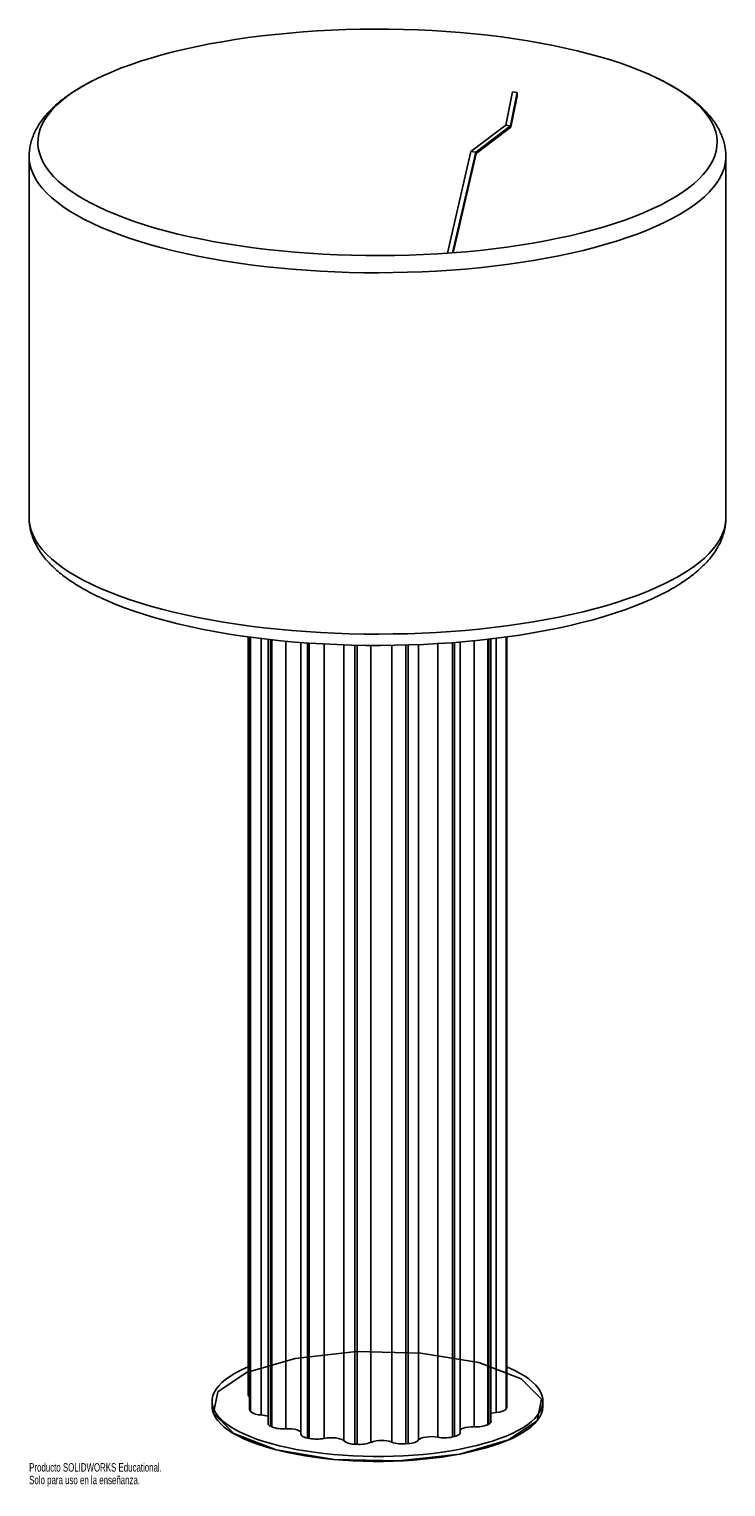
# Paper-space layout '_Dimétrica' of a CAD drawing. Header units: inches. Extents: x -36.9 to -21.1, y -13.5 to 19.4.
import ezdxf

# ---------------------------------------------------------------- set-up
doc = ezdxf.new("R2010")
doc.units = ezdxf.units.IN
doc.header["$MEASUREMENT"] = 0
doc.styles.add('SLDTEXTSTYLE0', font='TXT', dxfattribs={"width": 0.7})

psp = doc.layouts.new('_Dimétrica')

# ---------------------------------------------------------------- linework, layer by layer
at = {"color": 7, "linetype": 'Continuous', "lineweight": 25}
for p, q in [((-26.124, 17.255), (-25.973, 18.008)), ((-26.016, 17.239), (-25.865, 17.992)), ((-25.865, 17.915), (-26.007, 17.209)), ((-25.865, 17.992), (-25.973, 18.008)), ((-25.865, 17.992), (-25.865, 17.915)), ((-26.91, 16.662), (-26.124, 17.255)), ((-26.802, 16.646), (-26.016, 17.239)), ((-26.007, 17.209), (-26.794, 16.616)), ((-26.124, 17.255), (-26.016, 17.239)), ((-36.896, 16.546), (-36.896, 8.38)), ((-27.441, 14.363), (-26.91, 16.662)), ((-27.328, 14.371), (-26.802, 16.646)), ((-26.794, 16.616), (-27.312, 14.373)), ((-26.91, 16.662), (-26.802, 16.646)), ((-21.148, 8.38), (-21.148, 16.546)), ((-31.943, 5.692), (-31.943, -11.445)), ((-31.912, 5.687), (-31.912, -11.773)), ((-31.904, 5.686), (-31.904, -11.796)), ((-31.892, -11.813), (-31.892, 5.685)), ((-31.652, 5.654), (-31.652, -11.891)), ((-31.497, 5.636), (-31.497, -12.087)), ((-31.439, 5.629), (-31.439, -12.147)), ((-31.409, -12.161), (-31.409, 5.626)), ((-26.834, -12.158), (-26.834, 5.605)), ((-26.53, 5.638), (-26.53, -12.11)), ((-26.503, -12.096), (-26.503, 5.641)), ((-26.457, -12.041), (-26.457, 5.646)), ((-26.339, -11.835), (-26.339, 5.661)), ((-26.114, 5.69), (-26.114, -11.752)), ((-26.105, -11.735), (-26.105, 5.691)), ((-26.101, -11.719), (-26.101, 5.692)), ((-31.097, 5.595), (-31.097, -12.203)), ((-30.753, 5.565), (-30.753, -12.324)), ((-30.607, 5.554), (-30.607, -12.413)), ((-30.563, -12.422), (-30.563, 5.551)), ((-30.227, 5.531), (-30.227, -12.42)), ((-29.781, -12.476), (-29.781, 5.512)), ((-29.533, 5.505), (-29.533, -12.552)), ((-29.481, -12.554), (-29.481, 5.504)), ((-29.173, 5.5), (-29.173, -12.51)), ((-28.697, -12.505), (-28.697, 5.502)), ((-28.381, 5.508), (-28.381, -12.543)), ((-28.33, -12.539), (-28.33, 5.51)), ((-28.096, 5.518), (-28.096, -12.459)), ((-27.662, -12.394), (-27.662, 5.54)), ((-27.327, 5.562), (-27.327, -12.388)), ((-27.284, -12.378), (-27.284, 5.566)), ((-27.155, -12.293), (-27.155, 5.576)), ((-32.762, -11.582), (-32.762, -11.694)), ((-25.282, -11.694), (-25.282, -11.582)), ((-30.607, -12.413), (-30.563, -12.422)), ((-27.327, -12.388), (-27.284, -12.378)), ((-29.533, -12.552), (-29.481, -12.554)), ((-28.381, -12.543), (-28.33, -12.539))]:
    psp.add_line(p, q, dxfattribs=at)
at = {"color": 7, "linetype": 'Continuous', "lineweight": 25, "flags": 128}
for points in [[(-25.919, 19.208), (-26.22, 19.25), (-26.526, 19.287), (-26.836, 19.32), (-27.15, 19.349), (-27.468, 19.373), (-27.788, 19.393), (-28.111, 19.408), (-28.435, 19.419), (-28.761, 19.425), (-29.087, 19.426), (-29.412, 19.423), (-29.737, 19.415), (-30.061, 19.403), (-30.383, 19.386), (-30.703, 19.364), (-31.019, 19.338), (-31.332, 19.308), (-31.64, 19.273), (-31.944, 19.234), (-32.243, 19.19), (-32.536, 19.143), (-32.822, 19.091), (-33.102, 19.035), (-33.374, 18.975), (-33.639, 18.912), (-33.895, 18.845), (-34.142, 18.774), (-34.381, 18.7), (-34.609, 18.622), (-34.828, 18.542), (-35.035, 18.458), (-35.233, 18.372), (-35.419, 18.282), (-35.593, 18.191), (-35.756, 18.096), (-35.906, 18), (-36.044, 17.902), (-36.169, 17.801), (-36.282, 17.699), (-36.381, 17.596), (-36.467, 17.491), (-36.54, 17.385), (-36.599, 17.278), (-36.645, 17.171), (-36.677, 17.063), (-36.695, 16.954), (-36.699, 16.846), (-36.689, 16.737), (-36.666, 16.629), (-36.628, 16.521), (-36.577, 16.414), (-36.513, 16.307), (-36.435, 16.202), (-36.343, 16.097), (-36.239, 15.994), (-36.121, 15.893), (-35.991, 15.794), (-35.848, 15.696), (-35.692, 15.6), (-35.525, 15.507), (-35.346, 15.416), (-35.156, 15.328), (-34.954, 15.243), (-34.742, 15.16), (-34.519, 15.081), (-34.287, 15.005), (-34.045, 14.932), (-33.794, 14.863), (-33.535, 14.797), (-33.267, 14.735), (-32.992, 14.677), (-32.709, 14.623), (-32.42, 14.573), (-32.125, 14.527), (-31.824, 14.485), (-31.518, 14.447), (-31.208, 14.414), (-30.894, 14.385), (-30.576, 14.361), (-30.255, 14.342), (-29.933, 14.326), (-29.608, 14.316), (-29.283, 14.31), (-28.957, 14.308), (-28.631, 14.312), (-28.306, 14.319), (-27.983, 14.332), (-27.661, 14.349), (-27.341, 14.37), (-27.025, 14.396), (-26.712, 14.427), (-26.403, 14.462), (-26.099, 14.501), (-25.801, 14.544), (-25.508, 14.592), (-25.221, 14.644), (-24.942, 14.7), (-24.669, 14.759), (-24.405, 14.823), (-24.149, 14.89), (-23.901, 14.961), (-23.663, 15.035), (-23.435, 15.112), (-23.216, 15.193), (-23.008, 15.277), (-22.811, 15.363), (-22.625, 15.452), (-22.451, 15.544), (-22.288, 15.638), (-22.138, 15.735), (-22, 15.833), (-21.874, 15.933), (-21.762, 16.035), (-21.663, 16.139), (-21.576, 16.243), (-21.504, 16.349), (-21.444, 16.456), (-21.399, 16.564), (-21.367, 16.672), (-21.349, 16.78), (-21.345, 16.889), (-21.355, 16.997), (-21.378, 17.106), (-21.415, 17.214), (-21.466, 17.321), (-21.531, 17.428), (-21.609, 17.533), (-21.7, 17.637), (-21.805, 17.74), (-21.923, 17.841), (-22.053, 17.941), (-22.196, 18.039), (-22.351, 18.134), (-22.519, 18.227), (-22.698, 18.318), (-22.888, 18.406), (-23.09, 18.492), (-23.302, 18.574), (-23.524, 18.654), (-23.757, 18.73), (-23.999, 18.803), (-24.25, 18.872), (-24.509, 18.938), (-24.777, 19), (-25.052, 19.058), (-25.334, 19.112), (-25.624, 19.162), (-25.919, 19.208)], [(-32.205, 14.145), (-32.503, 14.192), (-32.796, 14.242), (-33.082, 14.297), (-33.361, 14.356), (-33.632, 14.418), (-33.896, 14.484), (-34.15, 14.554), (-34.396, 14.628), (-34.632, 14.704), (-34.859, 14.784), (-35.075, 14.867), (-35.281, 14.953), (-35.475, 15.042), (-35.658, 15.133), (-35.83, 15.227), (-35.99, 15.323), (-36.137, 15.422), (-36.272, 15.522), (-36.394, 15.624), (-36.504, 15.728), (-36.6, 15.833), (-36.683, 15.939), (-36.752, 16.047), (-36.808, 16.155), (-36.85, 16.264), (-36.879, 16.374), (-36.894, 16.484), (-36.896, 16.546)], [(-21.148, 16.546), (-21.149, 16.498), (-21.162, 16.388), (-21.189, 16.279), (-21.229, 16.17), (-21.283, 16.061), (-21.351, 15.954), (-21.432, 15.847), (-21.527, 15.742), (-21.634, 15.638), (-21.755, 15.535), (-21.888, 15.435), (-22.034, 15.336), (-22.192, 15.24), (-22.362, 15.146), (-22.544, 15.054), (-22.737, 14.965), (-22.941, 14.878), (-23.156, 14.795), (-23.381, 14.715), (-23.616, 14.638), (-23.86, 14.564), (-24.114, 14.493), (-24.376, 14.427), (-24.646, 14.364), (-24.924, 14.305), (-25.209, 14.249), (-25.501, 14.198), (-25.799, 14.151), (-26.103, 14.108), (-26.412, 14.07), (-26.725, 14.035), (-27.042, 14.005), (-27.363, 13.98), (-27.687, 13.959), (-28.013, 13.943), (-28.341, 13.931), (-28.67, 13.924), (-29, 13.921), (-29.33, 13.923), (-29.659, 13.93), (-29.987, 13.941), (-30.313, 13.957), (-30.638, 13.977), (-30.959, 14.002), (-31.277, 14.031), (-31.591, 14.065), (-31.9, 14.103), (-32.205, 14.145)], [(-36.896, 8.38), (-36.894, 8.318), (-36.879, 8.208), (-36.85, 8.098), (-36.808, 7.989), (-36.752, 7.881), (-36.683, 7.773), (-36.6, 7.667), (-36.504, 7.562), (-36.394, 7.458), (-36.272, 7.356), (-36.137, 7.256), (-35.99, 7.157), (-35.83, 7.061), (-35.658, 6.967), (-35.475, 6.876), (-35.281, 6.787), (-35.075, 6.701), (-34.859, 6.618), (-34.632, 6.538), (-34.396, 6.461), (-34.15, 6.388), (-33.896, 6.318), (-33.632, 6.252), (-33.361, 6.19), (-33.082, 6.131), (-32.796, 6.076), (-32.503, 6.026), (-32.205, 5.979)], [(-32.205, 5.979), (-31.9, 5.937), (-31.591, 5.899), (-31.277, 5.865), (-30.959, 5.836), (-30.638, 5.811), (-30.313, 5.791), (-29.987, 5.775), (-29.659, 5.764), (-29.33, 5.757), (-29, 5.755), (-28.67, 5.758), (-28.341, 5.765), (-28.013, 5.777), (-27.687, 5.793), (-27.363, 5.814), (-27.042, 5.839), (-26.725, 5.869), (-26.412, 5.904), (-26.103, 5.942), (-25.799, 5.985), (-25.501, 6.032), (-25.209, 6.083), (-24.924, 6.139), (-24.646, 6.198), (-24.376, 6.261), (-24.114, 6.327), (-23.86, 6.398), (-23.616, 6.471), (-23.381, 6.549), (-23.156, 6.629), (-22.941, 6.712), (-22.737, 6.799), (-22.544, 6.888), (-22.362, 6.98), (-22.192, 7.074), (-22.034, 7.17), (-21.888, 7.269), (-21.755, 7.369), (-21.634, 7.472), (-21.527, 7.576), (-21.432, 7.681), (-21.351, 7.788), (-21.283, 7.895), (-21.229, 8.004), (-21.189, 8.113), (-21.162, 8.222), (-21.149, 8.332), (-21.148, 8.38)], [(-22.721, 6.596), (-22.811, 6.554), (-23.008, 6.468), (-23.216, 6.384), (-23.435, 6.303), (-23.663, 6.226), (-23.901, 6.152), (-24.149, 6.081), (-24.405, 6.014), (-24.669, 5.95), (-24.942, 5.891), (-25.221, 5.835), (-25.508, 5.783), (-25.801, 5.735), (-26.099, 5.692), (-26.403, 5.653), (-26.712, 5.618), (-27.025, 5.587), (-27.341, 5.561), (-27.661, 5.54), (-27.983, 5.523), (-28.306, 5.51), (-28.631, 5.503), (-28.957, 5.499), (-29.283, 5.501), (-29.608, 5.507), (-29.933, 5.517), (-30.255, 5.533), (-30.576, 5.552), (-30.894, 5.576), (-31.208, 5.605), (-31.518, 5.638), (-31.824, 5.676), (-32.125, 5.718)], [(-32.125, 5.718), (-32.42, 5.764), (-32.709, 5.814), (-32.992, 5.868), (-33.267, 5.926), (-33.535, 5.988), (-33.794, 6.054), (-34.045, 6.123), (-34.287, 6.196), (-34.519, 6.272), (-34.742, 6.351), (-34.954, 6.434), (-35.156, 6.519), (-35.279, 6.575)], [(-26.101, -10.803), (-26.068, -10.817), (-25.934, -10.879), (-25.811, -10.943), (-25.7, -11.009), (-25.601, -11.078), (-25.515, -11.148), (-25.443, -11.22), (-25.383, -11.294), (-25.337, -11.368), (-25.305, -11.444), (-25.286, -11.519), (-25.282, -11.595), (-25.291, -11.671), (-25.315, -11.747), (-25.352, -11.822), (-25.402, -11.896), (-25.466, -11.969), (-25.544, -12.041), (-25.634, -12.111), (-25.737, -12.178), (-25.852, -12.244), (-25.979, -12.307), (-26.117, -12.368), (-26.267, -12.425), (-26.426, -12.48), (-26.595, -12.531), (-26.773, -12.578), (-26.959, -12.622), (-27.153, -12.662), (-27.354, -12.698), (-27.561, -12.73), (-27.774, -12.758), (-27.991, -12.781), (-28.212, -12.799), (-28.437, -12.814), (-28.663, -12.823), (-28.89, -12.828), (-29.119, -12.829), (-29.346, -12.824), (-29.573, -12.815), (-29.797, -12.802), (-30.019, -12.784), (-30.237, -12.761), (-30.45, -12.734), (-30.658, -12.703), (-30.86, -12.668), (-31.056, -12.629), (-31.243, -12.585), (-31.422, -12.538), (-31.593, -12.488), (-31.754, -12.434), (-31.904, -12.377), (-32.044, -12.317), (-32.173, -12.254), (-32.29, -12.189), (-32.395, -12.121), (-32.487, -12.051), (-32.566, -11.98), (-32.633, -11.907), (-32.685, -11.833), (-32.724, -11.759), (-32.75, -11.683), (-32.761, -11.607), (-32.759, -11.531), (-32.743, -11.455), (-32.712, -11.38), (-32.669, -11.305), (-32.611, -11.232), (-32.54, -11.159), (-32.456, -11.089), (-32.36, -11.02), (-32.251, -10.953), (-32.129, -10.888), (-31.997, -10.827), (-31.943, -10.803)], [(-25.282, -11.694), (-25.282, -11.707), (-25.291, -11.783), (-25.315, -11.858), (-25.352, -11.933), (-25.402, -12.008), (-25.466, -12.081), (-25.544, -12.152), (-25.634, -12.222), (-25.737, -12.29), (-25.852, -12.355), (-25.979, -12.419), (-26.117, -12.479), (-26.267, -12.537), (-26.426, -12.591), (-26.595, -12.642), (-26.773, -12.69), (-26.959, -12.734), (-27.153, -12.774), (-27.354, -12.81), (-27.561, -12.841), (-27.774, -12.869), (-27.991, -12.892), (-28.212, -12.911), (-28.437, -12.925), (-28.663, -12.935), (-28.89, -12.94), (-29.119, -12.94), (-29.346, -12.936), (-29.573, -12.927), (-29.797, -12.913), (-30.019, -12.895), (-30.237, -12.873), (-30.45, -12.846), (-30.658, -12.815), (-30.86, -12.779), (-31.056, -12.74), (-31.243, -12.697), (-31.422, -12.65), (-31.593, -12.599), (-31.754, -12.545), (-31.904, -12.488), (-32.044, -12.428), (-32.173, -12.365), (-32.29, -12.3), (-32.395, -12.232), (-32.487, -12.163), (-32.566, -12.092), (-32.633, -12.019), (-32.685, -11.945), (-32.724, -11.87), (-32.75, -11.794), (-32.761, -11.718), (-32.762, -11.694)], [(-31.904, -11.796), (-31.911, -11.781), (-31.912, -11.773)], [(-26.339, -11.835), (-26.403, -11.844), (-26.457, -11.857)], [(-26.114, -11.752), (-26.124, -11.767), (-26.141, -11.78), (-26.163, -11.793), (-26.19, -11.805), (-26.222, -11.815), (-26.258, -11.824), (-26.298, -11.83), (-26.339, -11.835)], [(-26.101, -11.719), (-26.101, -11.721), (-26.105, -11.735)], [(-31.439, -12.147), (-31.462, -12.135), (-31.479, -12.121), (-31.491, -12.107), (-31.496, -12.092), (-31.497, -12.087)], [(-26.834, -12.158), (-26.903, -12.158), (-26.97, -12.164), (-27.032, -12.174), (-27.085, -12.189), (-27.126, -12.207), (-27.153, -12.228), (-27.155, -12.23)], [(-30.753, -12.283), (-30.766, -12.266), (-30.797, -12.246), (-30.841, -12.228), (-30.897, -12.214), (-30.96, -12.205), (-31.028, -12.201), (-31.097, -12.203)], [(-30.607, -12.413), (-30.642, -12.404), (-30.674, -12.394), (-30.701, -12.382), (-30.722, -12.369), (-30.738, -12.355), (-30.748, -12.341), (-30.752, -12.326), (-30.753, -12.324)], [(-29.781, -12.476), (-29.808, -12.455), (-29.848, -12.436), (-29.9, -12.421), (-29.961, -12.411), (-30.028, -12.405), (-30.097, -12.405), (-30.165, -12.41), (-30.227, -12.42)], [(-28.096, -12.459), (-28.108, -12.473), (-28.126, -12.486), (-28.15, -12.499), (-28.178, -12.51), (-28.211, -12.52), (-28.248, -12.528), (-28.288, -12.535), (-28.33, -12.539)], [(-27.662, -12.394), (-27.726, -12.385), (-27.794, -12.381), (-27.863, -12.383), (-27.928, -12.39), (-27.988, -12.401), (-28.037, -12.418), (-28.074, -12.437), (-28.096, -12.459)], [(-27.155, -12.293), (-27.156, -12.303), (-27.164, -12.318), (-27.177, -12.332), (-27.196, -12.345), (-27.221, -12.358), (-27.25, -12.369), (-27.284, -12.378)]]:
    psp.add_lwpolyline(points, dxfattribs=at)
at = {"color": 7, "linetype": 'Continuous', "flags": 128}
psp.add_lwpolyline([(-26.063, -12.456), (-27.163, -12.775), (-28.547, -12.93), (-30.003, -12.897), (-31.309, -12.68), (-32.268, -12.313), (-32.732, -11.852), (-32.631, -11.367), (-31.981, -10.931), (-30.88, -10.612), (-29.497, -10.457), (-28.041, -10.491), (-26.734, -10.707), (-25.776, -11.074), (-25.312, -11.535), (-25.413, -12.021), (-26.063, -12.456)], dxfattribs=at)
at = {"color": 7, "linetype": 'Continuous', "lineweight": 25}
for centre, radius, start, end in [((-31.88, -11.436), 0.0627, 188.3474, 240.1142), ((-31.448, -11.492), 0.548, 213.7294, 215.8767), ((-31.666, -11.526), 0.365, 231.7695, 272.2805), ((-26.503, -11.547), 0.44, 332.2105, 334.6964), ((-31.682, -12.474), 0.584, 71.5091, 87.0486), ((-30.436, -10.035), 2.338, 244.5811, 245.3973), ((-31.162, -11.494), 0.712, 249.6627, 275.206), ((-26.783, -11.498), 0.662, 265.5323, 292.3886), ((-27.419, -10.415), 1.914, 297.6529, 298.5856), ((-26.527, -12.028), 0.0717, 289.8246, 349.7996), ((-30.398, -11.568), 0.869, 259.1176, 281.399), ((-29.549, -12.155), 0.397, 234.061, 272.3216), ((-29.423, -11.866), 0.691, 265.1219, 291.1973), ((-28.928, -13.163), 0.698, 70.6582, 110.539), ((-28.453, -11.808), 0.738, 250.7414, 275.6579), ((-27.508, -11.541), 0.867, 259.7752, 282.1031)]:
    psp.add_arc(centre, radius, start, end, dxfattribs=at)
for points, knots in [([(-35.309, 18.335), (-35.337, 18.322), (-35.428, 18.279), (-35.574, 18.203), (-35.747, 18.106), (-35.908, 18.005), (-36.06, 17.9), (-36.201, 17.792), (-36.33, 17.679), (-36.447, 17.564), (-36.552, 17.444), (-36.642, 17.323), (-36.72, 17.199), (-36.783, 17.073), (-36.832, 16.948), (-36.867, 16.822), (-36.888, 16.696), (-36.897, 16.604), (-36.895, 16.555), (-36.895, 16.547)], [0, 0, 0, 0, 0.028389, 0.095186, 0.162215, 0.229467, 0.296903, 0.364442, 0.431873, 0.498935, 0.565283, 0.63052, 0.694287, 0.756345, 0.816645, 0.875328, 0.932685, 0.9891, 1, 1, 1, 1]), ([(-21.149, 16.546), (-21.149, 16.557), (-21.147, 16.61), (-21.157, 16.703), (-21.178, 16.825), (-21.212, 16.946), (-21.258, 17.066), (-21.316, 17.184), (-21.387, 17.301), (-21.471, 17.417), (-21.567, 17.531), (-21.677, 17.644), (-21.799, 17.755), (-21.934, 17.863), (-22.081, 17.969), (-22.239, 18.071), (-22.407, 18.169), (-22.576, 18.259), (-22.692, 18.315), (-22.745, 18.34)], [0, 0, 0, 0, 0.015164, 0.07075, 0.126373, 0.182437, 0.23935, 0.297462, 0.357042, 0.418237, 0.481045, 0.545306, 0.610738, 0.676995, 0.743742, 0.810705, 0.877656, 0.944475, 1, 1, 1, 1]), ([(-36.895, 8.38), (-36.895, 8.347), (-36.894, 8.273), (-36.878, 8.158), (-36.85, 8.037), (-36.809, 7.917), (-36.757, 7.798), (-36.692, 7.68), (-36.614, 7.564), (-36.524, 7.448), (-36.421, 7.335), (-36.304, 7.223), (-36.175, 7.113), (-36.034, 7.007), (-35.882, 6.903), (-35.718, 6.803), (-35.543, 6.706), (-35.399, 6.631), (-35.309, 6.59), (-35.284, 6.579)], [0, 0, 0, 0, 0.04436, 0.099644, 0.155163, 0.211339, 0.268551, 0.32711, 0.387223, 0.448961, 0.512238, 0.576827, 0.642402, 0.708619, 0.77517, 0.841813, 0.908366, 0.974753, 1, 1, 1, 1]), ([(-22.713, 6.6), (-22.664, 6.625), (-22.551, 6.679), (-22.387, 6.768), (-22.219, 6.867), (-22.062, 6.97), (-21.916, 7.076), (-21.78, 7.187), (-21.657, 7.301), (-21.545, 7.418), (-21.447, 7.539), (-21.363, 7.662), (-21.293, 7.786), (-21.236, 7.912), (-21.194, 8.038), (-21.165, 8.164), (-21.15, 8.278), (-21.149, 8.35), (-21.149, 8.381)], [0, 0, 0, 0, 0.053202, 0.120545, 0.18812, 0.255905, 0.323843, 0.391797, 0.45953, 0.526735, 0.593033, 0.658032, 0.721416, 0.783032, 0.842923, 0.901311, 0.958539, 1, 1, 1, 1])]:
    psp.add_open_spline(points, degree=3, knots=knots, dxfattribs=at)

# ---------------------------------------------------------------- texts
at = {"color": 7, "linetype": 'Continuous', "char_height": 0.1903, "attachment_point": 1, "style": 'SLDTEXTSTYLE0'}
for s, insert in [('Producto SOLIDWORKS Educational.', (-36.896, -12.98)), ('Solo para uso en la enseñanza.', (-36.896, -13.265))]:
    psp.add_mtext(s, dxfattribs=dict(at, insert=insert))

doc.saveas('drawing.dxf')
